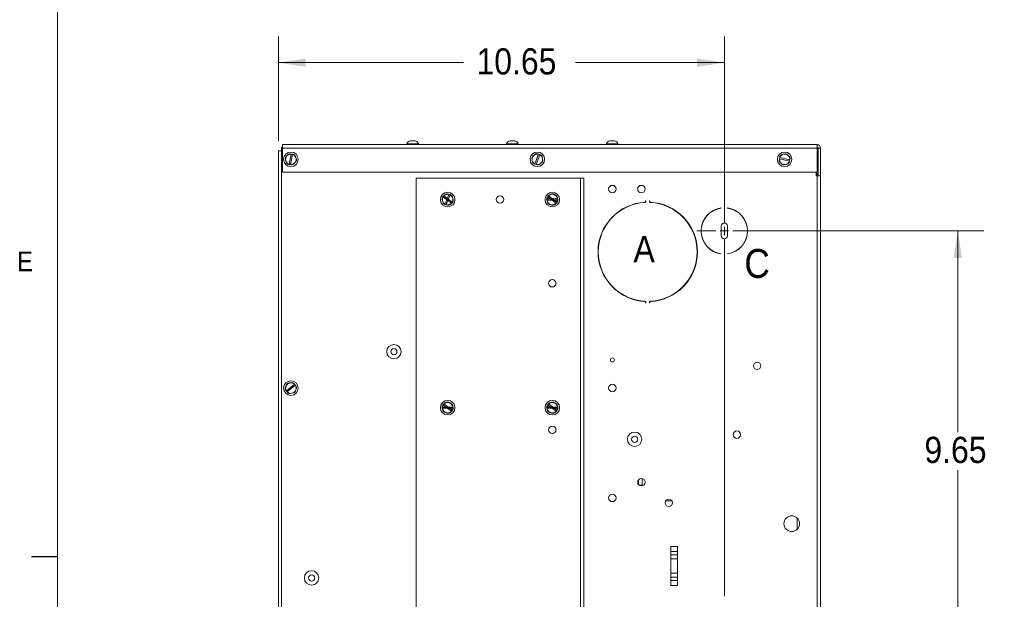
# Paper-space layout '2' of a CAD drawing. Header units: inches. Extents: x 1 to 109, y 1 to 85.
# Tile 19 of 66: x 2 to 25, y 55 to 69. Entities that reach past the tile are written whole.
import ezdxf

# ---------------------------------------------------------------- set-up
doc = ezdxf.new("R2010")
doc.units = ezdxf.units.IN
doc.header["$MEASUREMENT"] = 0
doc.layers.add('FORMAT', color=7, linetype='Continuous')
doc.styles.add('SLDTEXTSTYLE0', font='GOTHIC.TTF', dxfattribs={"width": 0.913})
doc.dimstyles.new('SLDDIMSTYLE0', dxfattribs={"dimtxt": 0.625, "dimasz": 0.65, "dimexe": 0, "dimexo": 0.0625, "dimgap": 0.15625, "dimtad": 0, "dimtih": 1, "dimtoh": 1, "dimrnd": 1e-09, "dimzin": 12, "dimdsep": 46, "dimtxsty": 'SLDTEXTSTYLE0', "dimsah": 1, "dimcen": 0.09, "dimadec": 0, "dimazin": 3, "dimtfac": 1, "dimtofl": 0, "dimtmove": 0, "dimatfit": 3, "dimfxl": 1, "dimfrac": 2, "dimtolj": 1, "dimtzin": 12, "dimarcsym": 0})

# ---------------------------------------------------------------- blocks, each defined once
blk = doc.blocks.new('_D_27')
at = {"color": 7, "linetype": 'Continuous', "lineweight": 0, "ltscale": 5}
for p, q in [((7.894, 66.153), (7.894, 68.645)), ((18.543, 64.252), (18.543, 68.645)), ((7.894, 68.02), (12.309, 68.02)), ((18.543, 68.02), (14.985, 68.02))]:
    blk.add_line(p, q, dxfattribs=at)
for points in [[(7.894, 68.02), (8.544, 67.92), (8.544, 68.12)], [(18.543, 68.02), (17.893, 68.12), (17.893, 67.92)]]:
    blk.add_solid(points, dxfattribs=at)
at = {"color": 7, "linetype": 'Continuous', "lineweight": 0, "ltscale": 5, "insert": (12.622, 68.363), "char_height": 0.625, "attachment_point": 1, "style": 'SLDTEXTSTYLE0'}
blk.add_mtext('10.65', dxfattribs=at)
blk = doc.blocks.new('_D_28')
at = {"color": 7, "linetype": 'Continuous', "lineweight": 0, "ltscale": 5}
for p, q in [((18.793, 64.002), (24.745, 64.002)), ((24.12, 64.002), (24.12, 59.2)), ((24.12, 54.354), (24.12, 58.289)), ((19.573, 54.354), (24.745, 54.354))]:
    blk.add_line(p, q, dxfattribs=at)
for points in [[(24.12, 64.002), (24.02, 63.352), (24.22, 63.352)], [(24.12, 54.354), (24.22, 55.004), (24.02, 55.004)]]:
    blk.add_solid(points, dxfattribs=at)
at = {"color": 7, "linetype": 'Continuous', "lineweight": 0, "ltscale": 5, "insert": (23.322, 59.087), "char_height": 0.625, "attachment_point": 1, "style": 'SLDTEXTSTYLE0'}
blk.add_mtext('9.65', dxfattribs=at)
blk = doc.blocks.new('SW_CENTERMARKSYMBOL_10')
at = {"color": 0, "linetype": 'Continuous', "lineweight": 0, "ltscale": 5}
for p, q in [((0, 0.2), (0, 0.654)), ((-0.2, 0), (-0.654, 0)), ((0, 0), (-0.1, 0)), ((0, 0), (0, 0.1)), ((0, 0), (0, -0.1)), ((0, 0), (0.1, 0)), ((0.2, 0), (0.654, 0)), ((0, -0.2), (0, -8.723))]:
    blk.add_line(p, q, dxfattribs=at)

psp = doc.layouts.new('2')

# ---------------------------------------------------------------- linework, layer by layer
at = {"color": 7, "linetype": 'Continuous', "lineweight": 15, "ltscale": 5}
for p, q in [((11.045, 66.152), (11.146, 66.152)), ((13.429, 66.152), (13.53, 66.152)), ((15.813, 66.152), (15.914, 66.152)), ((7.891, 65.913), (7.968, 65.913)), ((7.891, 48.663), (7.891, 65.913)), ((7.968, 66.002), (7.968, 66.003)), ((7.968, 66.003), (7.992, 66.003)), ((7.968, 66.002), (7.968, 48.592)), ((7.992, 66.002), (7.968, 66.002)), ((7.992, 66.062), (20.762, 66.062)), ((7.992, 65.982), (7.992, 66.062)), ((7.992, 65.402), (7.992, 65.982)), ((20.762, 65.982), (7.992, 65.982)), ((11.324, 66.062), (10.868, 66.062)), ((10.868, 66.062), (10.868, 66.062)), ((11.234, 66.079), (10.958, 66.079)), ((11.324, 66.062), (11.324, 66.062)), ((13.252, 66.062), (13.252, 66.062)), ((13.708, 66.062), (13.252, 66.062)), ((13.618, 66.079), (13.342, 66.079)), ((13.708, 66.062), (13.708, 66.062)), ((15.636, 66.062), (15.636, 66.062)), ((16.092, 66.062), (15.636, 66.062)), ((16.002, 66.079), (15.726, 66.079)), ((16.092, 66.062), (16.092, 66.062)), ((20.762, 66.059), (20.762, 66.062)), ((20.762, 66.059), (20.762, 65.982)), ((20.762, 65.982), (20.762, 65.402)), ((20.782, 65.982), (20.842, 65.982)), ((20.782, 65.317), (20.782, 65.982)), ((20.842, 65.317), (20.842, 65.982)), ((8.07, 65.67), (8.053, 65.716)), ((8.06, 65.755), (8.092, 65.793)), ((8.087, 65.623), (8.07, 65.67)), ((8.092, 65.793), (8.124, 65.83)), ((8.194, 65.837), (8.15, 65.593)), ((8.181, 65.587), (8.225, 65.831)), ((8.194, 65.837), (8.194, 65.838)), ((8.225, 65.832), (8.194, 65.838)), ((8.225, 65.832), (8.225, 65.831)), ((8.225, 65.832), (8.258, 65.826)), ((8.283, 65.631), (8.251, 65.594)), ((8.315, 65.669), (8.283, 65.631)), ((8.289, 65.801), (8.305, 65.754)), ((8.305, 65.754), (8.322, 65.708)), ((13.952, 65.692), (13.944, 65.74)), ((13.96, 65.643), (13.952, 65.692)), ((13.958, 65.777), (13.996, 65.809)), ((13.996, 65.809), (14.034, 65.84)), ((14.105, 65.834), (14.017, 65.601)), ((14.047, 65.59), (14.134, 65.823)), ((14.105, 65.834), (14.105, 65.835)), ((14.134, 65.824), (14.105, 65.835)), ((14.134, 65.824), (14.134, 65.823)), ((14.134, 65.824), (14.166, 65.812)), ((14.193, 65.647), (14.155, 65.616)), ((14.191, 65.781), (14.199, 65.733)), ((14.199, 65.733), (14.207, 65.684)), ((19.849, 65.694), (19.857, 65.727)), ((19.865, 65.757), (19.857, 65.727)), ((19.858, 65.727), (19.857, 65.727)), ((19.858, 65.727), (20.099, 65.667)), ((19.896, 65.622), (19.86, 65.656)), ((19.865, 65.757), (19.866, 65.757)), ((20.107, 65.698), (19.866, 65.757)), ((19.9, 65.818), (19.948, 65.832)), ((19.948, 65.832), (19.995, 65.846)), ((20.034, 65.836), (20.069, 65.802)), ((20.069, 65.802), (20.105, 65.768)), ((20.1, 65.667), (20.092, 65.634)), ((20.1, 65.667), (20.099, 65.667)), ((20.1, 65.667), (20.108, 65.697)), ((20.107, 65.698), (20.108, 65.697)), ((20.762, 65.402), (7.992, 65.402)), ((8.15, 65.592), (8.15, 65.593)), ((8.15, 65.592), (8.181, 65.586)), ((8.181, 65.587), (8.181, 65.586)), ((8.214, 65.58), (8.181, 65.586)), ((14.017, 65.6), (14.017, 65.601)), ((14.017, 65.6), (14.046, 65.59)), ((14.078, 65.578), (14.046, 65.59)), ((14.047, 65.59), (14.046, 65.59)), ((14.155, 65.616), (14.117, 65.584)), ((19.932, 65.588), (19.896, 65.622)), ((20.017, 65.592), (19.97, 65.578)), ((20.065, 65.606), (20.017, 65.592)), ((20.733, 65.402), (20.733, 65.317)), ((11.183, 49.332), (11.183, 65.262)), ((15.108, 65.262), (11.183, 65.262)), ((15.108, 49.332), (15.108, 65.262)), ((15.183, 65.262), (15.108, 65.262)), ((15.183, 49.332), (15.183, 65.262)), ((20.762, 65.377), (20.733, 65.377)), ((20.733, 65.317), (20.762, 65.317)), ((20.733, 65.317), (20.763, 65.317)), ((20.762, 65.377), (20.762, 65.317)), ((20.763, 49.582), (20.763, 65.317)), ((20.763, 65.317), (20.782, 65.317)), ((20.782, 65.317), (20.842, 65.317)), ((20.842, 65.317), (20.843, 65.317)), ((20.843, 49.582), (20.843, 65.317)), ((11.817, 64.704), (11.798, 64.749)), ((11.809, 64.736), (11.802, 64.785)), ((11.803, 64.788), (11.823, 64.815)), ((11.815, 64.687), (11.809, 64.736)), ((11.817, 64.821), (11.856, 64.851)), ((11.837, 64.658), (11.817, 64.704)), ((11.824, 64.815), (11.823, 64.815)), ((11.824, 64.815), (12.022, 64.665)), ((11.842, 64.84), (11.843, 64.84)), ((12.041, 64.69), (11.843, 64.84)), ((11.856, 64.851), (11.896, 64.881)), ((11.965, 64.873), (11.871, 64.644)), ((11.899, 64.882), (11.948, 64.876)), ((11.9, 64.632), (11.994, 64.861)), ((11.948, 64.876), (11.997, 64.87)), ((11.965, 64.873), (11.966, 64.874)), ((11.995, 64.862), (11.994, 64.861)), ((11.995, 64.862), (12.026, 64.849)), ((12.048, 64.683), (12.009, 64.653)), ((12.029, 64.846), (12.048, 64.801)), ((12.041, 64.69), (12.042, 64.689)), ((12.048, 64.801), (12.067, 64.755)), ((12.05, 64.818), (12.056, 64.769)), ((12.056, 64.769), (12.063, 64.72)), ((14.317, 64.704), (14.298, 64.749)), ((14.303, 64.788), (14.323, 64.815)), ((14.308, 64.768), (14.309, 64.768)), ((14.308, 64.703), (14.308, 64.737)), ((14.309, 64.737), (14.308, 64.737)), ((14.557, 64.768), (14.309, 64.768)), ((14.309, 64.737), (14.557, 64.737)), ((14.337, 64.658), (14.317, 64.704)), ((14.324, 64.815), (14.323, 64.815)), ((14.324, 64.815), (14.522, 64.665)), ((14.327, 64.836), (14.37, 64.861)), ((14.342, 64.84), (14.343, 64.84)), ((14.541, 64.69), (14.343, 64.84)), ((14.37, 64.861), (14.413, 64.885)), ((14.399, 64.882), (14.448, 64.876)), ((14.448, 64.876), (14.497, 64.87)), ((14.452, 64.885), (14.495, 64.861)), ((14.495, 64.861), (14.538, 64.836)), ((14.529, 64.846), (14.548, 64.801)), ((14.541, 64.69), (14.542, 64.689)), ((14.548, 64.801), (14.567, 64.755)), ((14.557, 64.768), (14.558, 64.768)), ((14.558, 64.737), (14.557, 64.737)), ((14.558, 64.737), (14.558, 64.703)), ((16.67, 64.721), (16.663, 64.721)), ((16.663, 64.721), (16.663, 64.698)), ((16.67, 64.698), (16.67, 64.721)), ((16.763, 64.721), (16.756, 64.721)), ((16.756, 64.721), (16.756, 64.698)), ((16.763, 64.698), (16.763, 64.721)), ((11.917, 64.628), (11.868, 64.634)), ((11.87, 64.643), (11.871, 64.644)), ((11.9, 64.632), (11.899, 64.631)), ((11.93, 64.618), (11.899, 64.631)), ((11.966, 64.622), (11.917, 64.628)), ((12.009, 64.653), (11.97, 64.623)), ((12.023, 64.664), (12.002, 64.637)), ((12.023, 64.664), (12.022, 64.665)), ((14.37, 64.644), (14.327, 64.669)), ((14.417, 64.628), (14.368, 64.634)), ((14.413, 64.619), (14.37, 64.644)), ((14.466, 64.622), (14.417, 64.628)), ((14.495, 64.644), (14.452, 64.619)), ((14.538, 64.669), (14.495, 64.644)), ((14.523, 64.664), (14.502, 64.637)), ((14.523, 64.664), (14.522, 64.665)), ((18.468, 64.548), (18.468, 64.551)), ((18.618, 64.551), (18.618, 64.548)), ((18.917, 64.406), (18.917, 64.411)), ((18.95, 64.379), (18.945, 64.379)), ((18.979, 64.338), (18.979, 64.344)), ((19.024, 64.27), (19.028, 64.27)), ((18.47, 64.117), (18.47, 63.887)), ((18.615, 63.887), (18.615, 64.117)), ((19.075, 64.143), (19.079, 64.143)), ((19.081, 64.121), (19.084, 64.121)), ((19.087, 63.899), (19.084, 63.899)), ((18.861, 63.553), (18.861, 63.548)), ((18.89, 63.57), (18.889, 63.574)), ((18.897, 63.576), (18.896, 63.579)), ((18.915, 63.596), (18.917, 63.593)), ((18.917, 63.593), (18.917, 63.598)), ((18.979, 63.66), (18.979, 63.666)), ((18.468, 63.453), (18.468, 63.456)), ((18.618, 63.456), (18.618, 63.453)), ((16.663, 62.306), (16.663, 62.289)), ((16.663, 62.289), (16.67, 62.289)), ((16.67, 62.289), (16.67, 62.306)), ((16.756, 62.306), (16.756, 62.289)), ((16.756, 62.289), (16.763, 62.289)), ((16.763, 62.289), (16.763, 62.306)), ((8.053, 60.246), (8.07, 60.293)), ((8.07, 60.293), (8.088, 60.339)), ((8.273, 60.34), (8.082, 60.182)), ((8.102, 60.158), (8.293, 60.316)), ((8.118, 60.364), (8.167, 60.372)), ((8.167, 60.372), (8.216, 60.381)), ((8.273, 60.34), (8.274, 60.341)), ((8.294, 60.317), (8.274, 60.341)), ((8.294, 60.317), (8.293, 60.316)), ((8.294, 60.317), (8.315, 60.291)), ((8.322, 60.252), (8.305, 60.205)), ((8.081, 60.182), (8.082, 60.182)), ((8.081, 60.182), (8.101, 60.157)), ((8.102, 60.158), (8.101, 60.157)), ((8.123, 60.131), (8.101, 60.157)), ((8.208, 60.126), (8.16, 60.118)), ((8.257, 60.134), (8.208, 60.126)), ((8.305, 60.205), (8.287, 60.159)), ((11.817, 59.734), (11.798, 59.779)), ((11.803, 59.818), (11.823, 59.845)), ((11.808, 59.798), (11.809, 59.798)), ((11.808, 59.733), (11.808, 59.767)), ((11.809, 59.767), (11.808, 59.767)), ((12.057, 59.798), (11.809, 59.798)), ((11.809, 59.767), (12.057, 59.767)), ((11.824, 59.845), (11.823, 59.845)), ((11.824, 59.845), (12.022, 59.695)), ((11.827, 59.866), (11.87, 59.891)), ((11.842, 59.87), (11.843, 59.87)), ((12.041, 59.72), (11.843, 59.87)), ((11.87, 59.891), (11.913, 59.915)), ((11.899, 59.912), (11.948, 59.906)), ((11.948, 59.906), (11.997, 59.9)), ((11.952, 59.915), (11.995, 59.891)), ((11.995, 59.891), (12.038, 59.866)), ((12.029, 59.876), (12.048, 59.831)), ((12.048, 59.831), (12.067, 59.785)), ((12.057, 59.798), (12.058, 59.798)), ((12.058, 59.767), (12.057, 59.767)), ((12.058, 59.767), (12.058, 59.733)), ((14.317, 59.734), (14.298, 59.779)), ((14.303, 59.818), (14.323, 59.845)), ((14.308, 59.798), (14.309, 59.798)), ((14.308, 59.733), (14.308, 59.767)), ((14.309, 59.767), (14.308, 59.767)), ((14.557, 59.798), (14.309, 59.798)), ((14.309, 59.767), (14.557, 59.767)), ((14.324, 59.845), (14.323, 59.845)), ((14.324, 59.845), (14.522, 59.695)), ((14.327, 59.866), (14.37, 59.891)), ((14.342, 59.87), (14.343, 59.87)), ((14.541, 59.72), (14.343, 59.87)), ((14.37, 59.891), (14.413, 59.915)), ((14.399, 59.912), (14.448, 59.906)), ((14.448, 59.906), (14.497, 59.9)), ((14.452, 59.915), (14.495, 59.891)), ((14.495, 59.891), (14.538, 59.866)), ((14.529, 59.876), (14.548, 59.831)), ((14.548, 59.831), (14.567, 59.785)), ((14.557, 59.798), (14.558, 59.798)), ((14.558, 59.767), (14.557, 59.767)), ((14.558, 59.767), (14.558, 59.733)), ((11.837, 59.688), (11.817, 59.734)), ((11.87, 59.674), (11.827, 59.699)), ((11.917, 59.658), (11.868, 59.664)), ((11.913, 59.649), (11.87, 59.674)), ((11.966, 59.652), (11.917, 59.658)), ((11.995, 59.674), (11.952, 59.649)), ((12.038, 59.699), (11.995, 59.674)), ((12.023, 59.694), (12.002, 59.667)), ((12.023, 59.694), (12.022, 59.695)), ((12.041, 59.72), (12.042, 59.719)), ((14.337, 59.688), (14.317, 59.734)), ((14.37, 59.674), (14.327, 59.699)), ((14.417, 59.658), (14.368, 59.664)), ((14.413, 59.649), (14.37, 59.674)), ((14.466, 59.652), (14.417, 59.658)), ((14.495, 59.674), (14.452, 59.649)), ((14.538, 59.699), (14.495, 59.674)), ((14.523, 59.694), (14.502, 59.667)), ((14.523, 59.694), (14.522, 59.695)), ((14.541, 59.72), (14.542, 59.719)), ((16.491, 57.949), (16.491, 58.055)), ((16.507, 57.932), (16.581, 57.932)), ((16.581, 58.088), (16.581, 57.916)), ((17.141, 57.557), (17.294, 57.557)), ((20.281, 56.876), (20.281, 57.149)), ((17.421, 56.464), (17.265, 56.464)), ((17.265, 55.54), (17.265, 56.464)), ((17.421, 55.54), (17.421, 56.464)), ((17.265, 56.349), (17.421, 56.349)), ((17.421, 56.266), (17.265, 56.266)), ((17.265, 56.175), (17.421, 56.175)), ((17.421, 55.829), (17.265, 55.829)), ((17.265, 55.738), (17.421, 55.738)), ((17.421, 55.655), (17.265, 55.655)), ((17.265, 55.54), (17.421, 55.54))]:
    psp.add_line(p, q, dxfattribs=at)
at = {"color": 8, "linetype": 'Continuous', "lineweight": 15, "ltscale": 5}
psp.add_line((16.561, 57.932), (16.561, 57.914), dxfattribs=at)
at = {"color": 7, "linetype": 'Continuous', "lineweight": 15, "ltscale": 5, "flags": 128}
psp.add_lwpolyline([(20.762, 65.317), (20.777, 65.319), (20.782, 65.32)], dxfattribs=at)
at = {"color": 7, "linetype": 'Continuous', "lineweight": 15, "ltscale": 25}
for centre, radius in [((8.188, 65.712), 0.174), ((14.076, 65.712), 0.174), ((19.983, 65.712), 0.174), ((11.933, 64.752), 0.174), ((14.433, 64.752), 0.174), ((15.868, 65.002), 0.0885), ((16.562, 65.002), 0.0885), ((13.183, 64.752), 0.0885), ((14.433, 62.752), 0.0885), ((10.649, 61.12), 0.172), ((10.649, 61.12), 0.0738), ((15.868, 60.922), 0.048), ((19.328, 60.782), 0.0885), ((8.188, 60.249), 0.174), ((15.868, 60.252), 0.0885), ((11.933, 59.782), 0.174), ((14.433, 59.782), 0.174), ((14.433, 59.252), 0.0885), ((16.399, 59.027), 0.172), ((16.399, 59.027), 0.0738), ((18.843, 59.137), 0.0885), ((16.562, 58.002), 0.0885), ((15.868, 57.627), 0.0885), ((17.218, 57.512), 0.0885), ((20.153, 57.012), 0.188), ((8.682, 55.717), 0.172), ((8.682, 55.717), 0.0738)]:
    psp.add_circle(centre, radius, dxfattribs=at)
for centre, radius, start, end in [((11.045, 66.063), 0.0888, 90, 169.908), ((11.146, 66.063), 0.0888, 10.092, 90), ((13.429, 66.063), 0.0888, 90, 169.908), ((13.53, 66.063), 0.0888, 10.092, 90), ((15.813, 66.063), 0.0888, 90, 169.908), ((15.914, 66.063), 0.0888, 10.092, 90), ((10.938, 66.082), 0.0202, 270, 349.908), ((11.254, 66.082), 0.0202, 190.092, 270), ((13.322, 66.082), 0.0202, 270, 349.908), ((13.638, 66.082), 0.0202, 190.092, 270), ((15.706, 66.082), 0.0202, 270, 349.908), ((16.022, 66.082), 0.0202, 190.092, 270), ((20.762, 65.982), 0.0798, 0, 90), ((20.762, 65.982), 0.02, 0, 90), ((8.188, 65.712), 0.134, 161.3307, 178.2215), ((8.188, 65.712), 0.125, 139.7761, 199.7761), ((8.188, 65.712), 0.125, 199.7761, 252.5953), ((8.188, 65.712), 0.134, 221.3307, 238.2215), ((8.188, 65.712), 0.125, 86.9568, 139.7761), ((8.188, 65.712), 0.134, 101.3307, 118.2215), ((8.188, 65.712), 0.125, 266.9568, 319.7761), ((8.188, 65.712), 0.125, 19.7761, 72.5953), ((8.188, 65.712), 0.134, 41.3307, 58.2215), ((8.188, 65.712), 0.125, 319.7761, 19.7761), ((8.188, 65.712), 0.134, 341.3307, 358.2215), ((14.076, 65.712), 0.134, 150.9976, 167.8884), ((14.076, 65.712), 0.125, 129.443, 189.443), ((14.076, 65.712), 0.125, 189.443, 242.2623), ((14.076, 65.712), 0.134, 210.9976, 227.8884), ((14.076, 65.712), 0.125, 76.6238, 129.443), ((14.076, 65.712), 0.134, 90.9976, 107.8884), ((14.076, 65.712), 0.125, 9.443, 62.2623), ((14.076, 65.712), 0.125, 309.443, 9.443), ((14.076, 65.712), 0.134, 30.9976, 47.8884), ((14.076, 65.712), 0.134, 330.9976, 347.8884), ((19.983, 65.712), 0.134, 187.7276, 204.6183), ((19.983, 65.712), 0.125, 173.3537, 226.1729), ((19.983, 65.712), 0.125, 106.1729, 158.9922), ((19.983, 65.712), 0.134, 127.7276, 144.6183), ((19.983, 65.712), 0.125, 46.1729, 106.1729), ((19.983, 65.712), 0.134, 67.7276, 84.6183), ((19.983, 65.712), 0.125, 286.1729, 338.9922), ((19.983, 65.712), 0.134, 307.7276, 324.6183), ((19.983, 65.712), 0.125, 353.3537, 46.1729), ((19.983, 65.712), 0.134, 7.7276, 24.6183), ((8.188, 65.712), 0.134, 281.3307, 298.2215), ((14.076, 65.712), 0.125, 256.6238, 309.443), ((14.076, 65.712), 0.134, 270.9976, 287.8884), ((19.983, 65.712), 0.125, 226.1729, 286.1729), ((19.983, 65.712), 0.134, 247.7276, 264.6183), ((20.762, 65.397), 0.02, 270, 0), ((11.933, 64.752), 0.134, 164.4506, 181.3414), ((11.933, 64.752), 0.134, 149.1063, 165.9971), ((11.933, 64.752), 0.125, 127.5517, 187.5517), ((11.933, 64.752), 0.125, 150.0768, 202.896), ((11.933, 64.752), 0.125, 187.5517, 240.371), ((11.933, 64.752), 0.134, 209.1063, 225.9971), ((11.933, 64.752), 0.125, 202.896, 262.896), ((11.933, 64.752), 0.125, 82.896, 135.7153), ((11.933, 64.752), 0.125, 74.7325, 127.5517), ((11.933, 64.752), 0.134, 104.4506, 121.3414), ((11.933, 64.752), 0.134, 89.1063, 105.9971), ((11.933, 64.752), 0.125, 22.896, 82.896), ((11.933, 64.752), 0.125, 7.5517, 60.371), ((11.933, 64.752), 0.134, 44.4506, 61.3414), ((11.933, 64.752), 0.125, 307.5517, 7.5517), ((11.933, 64.752), 0.134, 29.1063, 45.9971), ((11.933, 64.752), 0.125, 330.0768, 22.896), ((11.933, 64.752), 0.134, 329.1063, 345.9971), ((11.933, 64.752), 0.134, 344.4506, 1.3414), ((14.433, 64.752), 0.134, 164.4506, 181.3414), ((14.433, 64.752), 0.134, 141.5546, 158.4454), ((14.433, 64.752), 0.125, 150.0768, 202.896), ((14.433, 64.752), 0.134, 201.5546, 218.4454), ((14.433, 64.752), 0.125, 120, 172.8192), ((14.433, 64.752), 0.125, 187.1808, 240), ((14.433, 64.752), 0.125, 202.896, 262.896), ((14.433, 64.752), 0.125, 82.896, 135.7153), ((14.433, 64.752), 0.134, 104.4506, 121.3414), ((14.433, 64.752), 0.125, 60, 120), ((14.433, 64.752), 0.134, 81.5546, 98.4454), ((14.433, 64.752), 0.125, 22.896, 82.896), ((14.433, 64.752), 0.125, 7.1808, 60), ((14.433, 64.752), 0.125, 300, 352.8192), ((14.433, 64.752), 0.134, 44.4506, 61.3414), ((14.433, 64.752), 0.134, 21.5546, 38.4454), ((14.433, 64.752), 0.134, 321.5546, 338.4454), ((14.433, 64.752), 0.125, 330.0768, 22.896), ((14.433, 64.752), 0.134, 344.4506, 1.3414), ((16.713, 63.502), 1.187, 92.872, 267.128), ((16.653, 64.698), 0.017, 272.872, 0), ((16.653, 64.698), 0.01, 272.872, 0), ((16.773, 64.698), 0.017, 180, 267.128), ((16.773, 64.698), 0.01, 180, 267.128), ((16.713, 63.502), 1.188, 272.872, 87.128), ((11.933, 64.752), 0.134, 224.4506, 241.3414), ((11.933, 64.752), 0.125, 254.7325, 307.5517), ((11.933, 64.752), 0.125, 262.896, 315.7153), ((11.933, 64.752), 0.134, 269.1063, 285.9971), ((11.933, 64.752), 0.134, 284.4506, 301.3414), ((14.433, 64.752), 0.134, 224.4506, 241.3414), ((14.433, 64.752), 0.125, 240, 300), ((14.433, 64.752), 0.134, 261.5546, 278.4454), ((14.433, 64.752), 0.125, 262.896, 315.7153), ((14.433, 64.752), 0.134, 284.4506, 301.3414), ((16.713, 63.502), 1.181, 92.872, 267.128), ((16.713, 63.502), 1.181, 272.872, 87.128), ((18.543, 64.002), 0.555, 97.7735, 262.2265), ((18.543, 64.002), 0.551, 97.8232, 262.1768), ((18.543, 64.002), 0.554, 277.7735, 82.2265), ((18.543, 64.002), 0.551, 277.8232, 82.1768), ((18.543, 64.117), 0.0725, 0, 180), ((18.543, 63.887), 0.0725, 180, 0), ((16.653, 62.306), 0.017, 0, 87.128), ((16.653, 62.306), 0.01, 0, 87.128), ((16.773, 62.306), 0.017, 92.872, 180), ((16.773, 62.306), 0.01, 92.872, 180), ((8.188, 60.249), 0.134, 181.1036, 197.9943), ((8.188, 60.249), 0.125, 159.5489, 212.3682), ((8.188, 60.249), 0.125, 99.5489, 159.5489), ((8.188, 60.249), 0.134, 121.1036, 137.9943), ((8.188, 60.249), 0.125, 46.7297, 99.5489), ((8.188, 60.249), 0.134, 61.1036, 77.9943), ((8.188, 60.249), 0.125, 339.5489, 32.3682), ((8.188, 60.249), 0.134, 1.1036, 17.9943), ((8.188, 60.249), 0.125, 226.7297, 279.5489), ((8.188, 60.249), 0.134, 241.1036, 257.9943), ((8.188, 60.249), 0.125, 279.5489, 339.5489), ((8.188, 60.249), 0.134, 301.1036, 317.9943), ((11.933, 59.782), 0.134, 164.4506, 181.3414), ((11.933, 59.782), 0.134, 141.5546, 158.4454), ((11.933, 59.782), 0.125, 150.0768, 202.896), ((11.933, 59.782), 0.125, 120, 172.8192), ((11.933, 59.782), 0.125, 187.1808, 240), ((11.933, 59.782), 0.125, 82.896, 135.7153), ((11.933, 59.782), 0.134, 104.4506, 121.3414), ((11.933, 59.782), 0.125, 60, 120), ((11.933, 59.782), 0.134, 81.5546, 98.4454), ((11.933, 59.782), 0.125, 22.896, 82.896), ((11.933, 59.782), 0.125, 7.1808, 60), ((11.933, 59.782), 0.125, 300, 352.8192), ((11.933, 59.782), 0.134, 44.4506, 61.3414), ((11.933, 59.782), 0.134, 21.5546, 38.4454), ((11.933, 59.782), 0.125, 330.0768, 22.896), ((11.933, 59.782), 0.134, 344.4506, 1.3414), ((14.433, 59.782), 0.134, 164.4506, 181.3414), ((14.433, 59.782), 0.134, 141.5546, 158.4454), ((14.433, 59.782), 0.125, 150.0768, 202.896), ((14.433, 59.782), 0.125, 120, 172.8192), ((14.433, 59.782), 0.125, 187.1808, 240), ((14.433, 59.782), 0.125, 82.896, 135.7153), ((14.433, 59.782), 0.134, 104.4506, 121.3414), ((14.433, 59.782), 0.125, 60, 120), ((14.433, 59.782), 0.134, 81.5546, 98.4454), ((14.433, 59.782), 0.125, 22.896, 82.896), ((14.433, 59.782), 0.125, 7.1808, 60), ((14.433, 59.782), 0.125, 300, 352.8192), ((14.433, 59.782), 0.134, 44.4506, 61.3414), ((14.433, 59.782), 0.134, 21.5546, 38.4454), ((14.433, 59.782), 0.125, 330.0768, 22.896), ((14.433, 59.782), 0.134, 344.4506, 1.3414), ((11.933, 59.782), 0.134, 201.5546, 218.4454), ((11.933, 59.782), 0.125, 202.896, 262.896), ((11.933, 59.782), 0.134, 224.4506, 241.3414), ((11.933, 59.782), 0.125, 240, 300), ((11.933, 59.782), 0.134, 261.5546, 278.4454), ((11.933, 59.782), 0.125, 262.896, 315.7153), ((11.933, 59.782), 0.134, 284.4506, 301.3414), ((11.933, 59.782), 0.134, 321.5546, 338.4454), ((14.433, 59.782), 0.134, 201.5546, 218.4454), ((14.433, 59.782), 0.125, 202.896, 262.896), ((14.433, 59.782), 0.134, 224.4506, 241.3414), ((14.433, 59.782), 0.125, 240, 300), ((14.433, 59.782), 0.134, 261.5546, 278.4454), ((14.433, 59.782), 0.125, 262.896, 315.7153), ((14.433, 59.782), 0.134, 284.4506, 301.3414), ((14.433, 59.782), 0.134, 321.5546, 338.4454), ((16.557, 57.915), 0.0237, 1.9437, 46.621)]:
    psp.add_arc(centre, radius, start, end, dxfattribs=at)
at = {"color": 7, "linetype": 'Continuous', "lineweight": 15, "ltscale": 5}
for points, knots in [([(8.161, 65.844), (8.163, 65.843), (8.174, 65.842), (8.185, 65.84), (8.194, 65.838)], [0, 0, 0, 0, 0.168275, 1, 1, 1, 1]), ([(14.073, 65.846), (14.075, 65.846), (14.085, 65.842), (14.096, 65.838), (14.105, 65.835)], [0, 0, 0, 0, 0.168275, 1, 1, 1, 1]), ([(19.865, 65.757), (19.867, 65.766), (19.87, 65.777), (19.873, 65.788), (19.873, 65.79)], [0, 0, 0, 0, 0.831725, 1, 1, 1, 1]), ([(20.116, 65.73), (20.115, 65.728), (20.113, 65.717), (20.11, 65.706), (20.108, 65.697)], [0, 0, 0, 0, 0.168275, 1, 1, 1, 1]), ([(8.15, 65.592), (8.141, 65.593), (8.13, 65.595), (8.119, 65.597), (8.117, 65.598)], [0, 0, 0, 0, 0.831725, 1, 1, 1, 1]), ([(14.017, 65.6), (14.008, 65.604), (13.998, 65.608), (13.987, 65.612), (13.985, 65.612)], [0, 0, 0, 0, 0.831725, 1, 1, 1, 1]), ([(11.842, 64.84), (11.848, 64.848), (11.855, 64.857), (11.862, 64.866), (11.863, 64.867)], [0, 0, 0, 0, 0.831725, 1, 1, 1, 1]), ([(11.935, 64.887), (11.936, 64.886), (11.947, 64.882), (11.957, 64.877), (11.966, 64.874)], [0, 0, 0, 0, 0.1682745, 1, 1, 1, 1]), ([(12.062, 64.716), (12.061, 64.715), (12.054, 64.706), (12.047, 64.697), (12.042, 64.689)], [0, 0, 0, 0, 0.168275, 1, 1, 1, 1]), ([(14.308, 64.768), (14.308, 64.777), (14.308, 64.789), (14.308, 64.8), (14.308, 64.802)], [0, 0, 0, 0, 0.831725, 1, 1, 1, 1]), ([(14.342, 64.84), (14.348, 64.848), (14.355, 64.857), (14.362, 64.866), (14.363, 64.867)], [0, 0, 0, 0, 0.831725, 1, 1, 1, 1]), ([(14.562, 64.716), (14.561, 64.715), (14.554, 64.706), (14.547, 64.697), (14.542, 64.689)], [0, 0, 0, 0, 0.168275, 1, 1, 1, 1]), ([(14.558, 64.802), (14.558, 64.8), (14.558, 64.789), (14.558, 64.777), (14.558, 64.768)], [0, 0, 0, 0, 0.168275, 1, 1, 1, 1]), ([(11.87, 64.643), (11.862, 64.646), (11.851, 64.651), (11.841, 64.655), (11.839, 64.656)], [0, 0, 0, 0, 0.8317255, 1, 1, 1, 1]), ([(8.253, 60.367), (8.254, 60.365), (8.261, 60.357), (8.268, 60.348), (8.274, 60.341)], [0, 0, 0, 0, 0.168275, 1, 1, 1, 1]), ([(8.081, 60.182), (8.075, 60.189), (8.068, 60.197), (8.061, 60.206), (8.06, 60.208)], [0, 0, 0, 0, 0.8317255, 1, 1, 1, 1]), ([(11.808, 59.798), (11.808, 59.807), (11.808, 59.819), (11.808, 59.83), (11.808, 59.832)], [0, 0, 0, 0, 0.831725, 1, 1, 1, 1]), ([(11.842, 59.87), (11.848, 59.878), (11.855, 59.887), (11.862, 59.896), (11.863, 59.897)], [0, 0, 0, 0, 0.831725, 1, 1, 1, 1]), ([(12.062, 59.746), (12.061, 59.745), (12.054, 59.736), (12.047, 59.727), (12.042, 59.719)], [0, 0, 0, 0, 0.168275, 1, 1, 1, 1]), ([(12.058, 59.832), (12.058, 59.83), (12.058, 59.819), (12.058, 59.807), (12.058, 59.798)], [0, 0, 0, 0, 0.168275, 1, 1, 1, 1]), ([(14.308, 59.798), (14.308, 59.807), (14.308, 59.819), (14.308, 59.83), (14.308, 59.832)], [0, 0, 0, 0, 0.831725, 1, 1, 1, 1]), ([(14.342, 59.87), (14.348, 59.878), (14.355, 59.887), (14.362, 59.896), (14.363, 59.897)], [0, 0, 0, 0, 0.831725, 1, 1, 1, 1]), ([(14.562, 59.746), (14.561, 59.745), (14.554, 59.736), (14.547, 59.727), (14.542, 59.719)], [0, 0, 0, 0, 0.168275, 1, 1, 1, 1]), ([(14.558, 59.832), (14.558, 59.83), (14.558, 59.819), (14.558, 59.807), (14.558, 59.798)], [0, 0, 0, 0, 0.168275, 1, 1, 1, 1])]:
    psp.add_open_spline(points, degree=3, knots=knots, dxfattribs=at)
at = {"layer": 'FORMAT', "lineweight": 0, "ltscale": 5}
psp.add_line((2.614, 83.303), (2.614, 2.053), dxfattribs=at)
at = {"layer": 'FORMAT', "ltscale": 5}
psp.add_line((2.614, 56.218), (1.989, 56.218), dxfattribs=at)

# ---------------------------------------------------------------- block references
at = {"color": 7, "linetype": 'Continuous', "lineweight": 0, "ltscale": 5}
psp.add_blockref('SW_CENTERMARKSYMBOL_10', (18.543, 64.002), dxfattribs=at)

# ---------------------------------------------------------------- texts
at = {"color": 7, "linetype": 'Continuous', "lineweight": 0, "ltscale": 5, "attachment_point": 1, "style": 'SLDTEXTSTYLE0'}
for s, insert, char_height in [('A', (16.373, 63.881), 0.625), ('C', (19.022, 63.57), 0.689)]:
    psp.add_mtext(s, dxfattribs=dict(at, insert=insert, char_height=char_height))
at = {"layer": 'FORMAT', "color": 7, "ltscale": 5, "insert": (1.646, 63.508), "char_height": 0.469, "attachment_point": 1, "style": 'SLDTEXTSTYLE0'}
psp.add_mtext('E', dxfattribs=at)

# ---------------------------------------------------------------- dimensions: what is measured, and where the dimension line sits
at = {"color": 7, "linetype": 'Continuous', "lineweight": 0, "ltscale": 5}
dim = psp.add_linear_dim(base=(18.543, 68.02), p1=(7.894, 65.903), p2=(18.543, 64.002), dimstyle='SLDDIMSTYLE0', dxfattribs=at)
dim.commit()
dim.dimension.update_dxf_attribs({"geometry": '_D_27', "text_midpoint": (13.647, 68.02), "dimtype": 160})
dim = psp.add_linear_dim(base=(24.12, 54.354), p1=(18.543, 64.002), p2=(19.323, 54.354), angle=90, dimstyle='SLDDIMSTYLE0', dxfattribs=at)
dim.commit()
dim.dimension.update_dxf_attribs({"geometry": '_D_28', "text_midpoint": (24.12, 58.744), "dimtype": 160})

doc.saveas('drawing.dxf')
